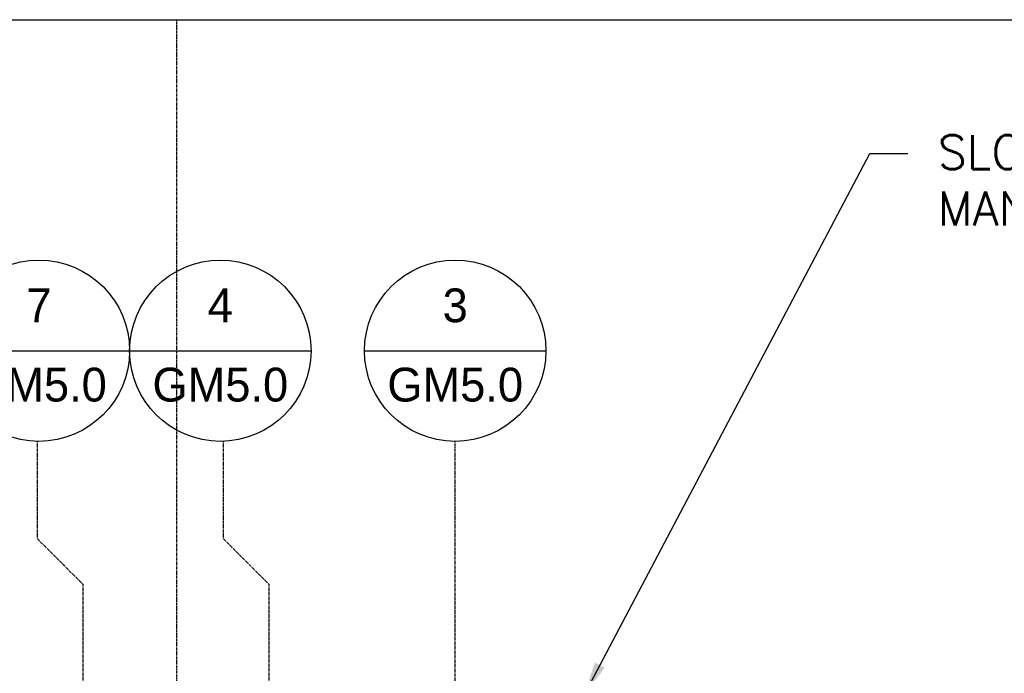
# Model space of a CAD drawing. Extents: x -169 to 6736, y -208 to 3022.
# Tile 198 of 256: x 1670 to 1845, y 424 to 540. Entities that reach past the tile are written whole.
import ezdxf
from ezdxf.enums import TextEntityAlignment as Align

# ---------------------------------------------------------------- set-up
doc = ezdxf.new("R2010")
doc.units = 0
doc.header["$MEASUREMENT"] = 0
doc.linetypes.add('CENTER1', pattern=[0.6625, 0.5, -0.075, 0.0125, -0.075])
doc.layers.get('0').update_dxf_attribs({"color": 255, "linetype": 'CONTINUOUS'})
for name, color, linetype in [('CENTERLINE', 3, 'CENTER1'), ('FREEZE-LINES', 8, 'CONTINUOUS'), ('FREEZE-OUTLINE-TITLES', 60, 'CONTINUOUS'), ('TAG', 3, 'CONTINUOUS'), ('TEXT', 3, 'CONTINUOUS')]:
    doc.layers.add(name, color=color, linetype=linetype)
doc.styles.add('SIMPFRAC', font='simpfrac')
doc.styles.add('SIMPLEX', font='simplex')
doc.dimstyles.new('DIM64', dxfattribs={"dimscale": 64, "dimtxt": 0.09375, "dimasz": 0.09375, "dimexe": 0.0625, "dimexo": 0.0625, "dimgap": 0.046875, "dimtad": 1, "dimdec": 4, "dimzin": 3, "dimdsep": 46, "dimlunit": 4, "dimtxsty": 'SIMPLEX', "dimcen": 0, "dimclrd": 256, "dimclre": 256, "dimclrt": 256, "dimadec": 0, "dimazin": 0, "dimtfac": 1, "dimtdec": 4, "dimtmove": 0, "dimatfit": 3, "dimfxl": 1, "dimfrac": 2, "dimtolj": 1, "dimtzin": 0, "dimarcsym": 0})

# ---------------------------------------------------------------- blocks, each defined once
blk = doc.blocks.new('KEY-DETAIL')
blk.add_line((-0.1911, 0), (0.1911, 0))
blk.add_circle((0, 0), 0.1911)
at = {"style": 'SIMPFRAC'}
for tag, p in [('DETAIL', (0, 0.1314)), ('SHEET', (0, -0.0358))]:
    blk.add_attdef(tag, text='', height=0.0781, dxfattribs=at).set_placement(p, align=Align.TOP_CENTER)

msp = doc.modelspace()

# ---------------------------------------------------------------- linework, layer by layer
at = {"layer": 'CENTERLINE'}
msp.add_line((1747.39769, 421.00736), (1747.39769, 465.14738), dxfattribs=at)
at = {"layer": 'CENTERLINE', "flags": 128}
for points in [[(1681.39983, 421.89972), (1681.39983, 439.73881), (1673.31084, 447.8278), (1673.31084, 465.14738)], [(1714.40124, 421.89972), (1714.40124, 439.73881), (1706.31225, 447.8278), (1706.31225, 465.14738)]]:
    msp.add_lwpolyline(points, dxfattribs=at)
at = {"layer": 'FREEZE-LINES', "color": 8, "linetype": 'CENTER1'}
msp.add_line((1697.99403, 0), (1697.99403, 540), dxfattribs=at)
at = {"layer": 'FREEZE-OUTLINE-TITLES', "linetype": 'Continuous'}
msp.add_lwpolyline([(1175.99403, 540.00736), (2219.99403, 540.00736), (2219.99403, 0), (1175.99403, 0)], close=True, dxfattribs=at)

# ---------------------------------------------------------------- block references
at = {"layer": 'TAG'}
ref = msp.add_blockref('KEY-DETAIL', (1673.5587, 481.23637), dxfattribs=dict(at, xscale=84.17985725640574, yscale=84.17985725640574, zscale=84.17985725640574))
ref.add_attrib('SHEET', 'GM5.0', dxfattribs={"height": 6, "style": 'SIMPFRAC'}).set_placement((1673.5587, 478.21969), align=Align.TOP_CENTER)
ref.add_attrib('DETAIL', '7', dxfattribs={"layer": '0', "height": 6, "style": 'SIMPFRAC'}).set_placement((1673.5587, 492.29755), align=Align.TOP_CENTER)
ref = msp.add_blockref('KEY-DETAIL', (1705.73668, 481.23637), dxfattribs=dict(at, xscale=84.17985725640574, yscale=84.17985725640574, zscale=84.17985725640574))
ref.add_attrib('SHEET', 'GM5.0', dxfattribs={"height": 6, "style": 'SIMPFRAC'}).set_placement((1705.73668, 478.21969), align=Align.TOP_CENTER)
ref.add_attrib('DETAIL', '4', dxfattribs={"layer": '0', "height": 6, "style": 'SIMPFRAC'}).set_placement((1705.73668, 492.29755), align=Align.TOP_CENTER)
ref = msp.add_blockref('KEY-DETAIL', (1747.39769, 481.23637), dxfattribs=dict(at, xscale=84.17985725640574, yscale=84.17985725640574, zscale=84.17985725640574))
ref.add_attrib('SHEET', 'GM5.0', dxfattribs={"height": 6, "style": 'SIMPFRAC'}).set_placement((1747.39769, 478.21969), align=Align.TOP_CENTER)
ref.add_attrib('DETAIL', '3', dxfattribs={"layer": '0', "height": 6, "style": 'SIMPFRAC'}).set_placement((1747.39769, 492.29755), align=Align.TOP_CENTER)

# ---------------------------------------------------------------- texts
at = {"layer": 'TEXT', "insert": (1832.99108, 519.48956), "char_height": 6, "width": 114.296875, "attachment_point": 1, "style": 'SIMPLEX'}
msp.add_mtext('SLOPE AROUND ALL MANWAYS (SEE DETAILS)', dxfattribs=at)

# ---------------------------------------------------------------- leaders
at = {"layer": 'TEXT'}
msp.add_leader([(1770.25354, 420.12122), (1820.91493, 516.22692), (1827.67858, 516.22692)], dimstyle='DIM64', dxfattribs=at)

doc.saveas('drawing.dxf')
